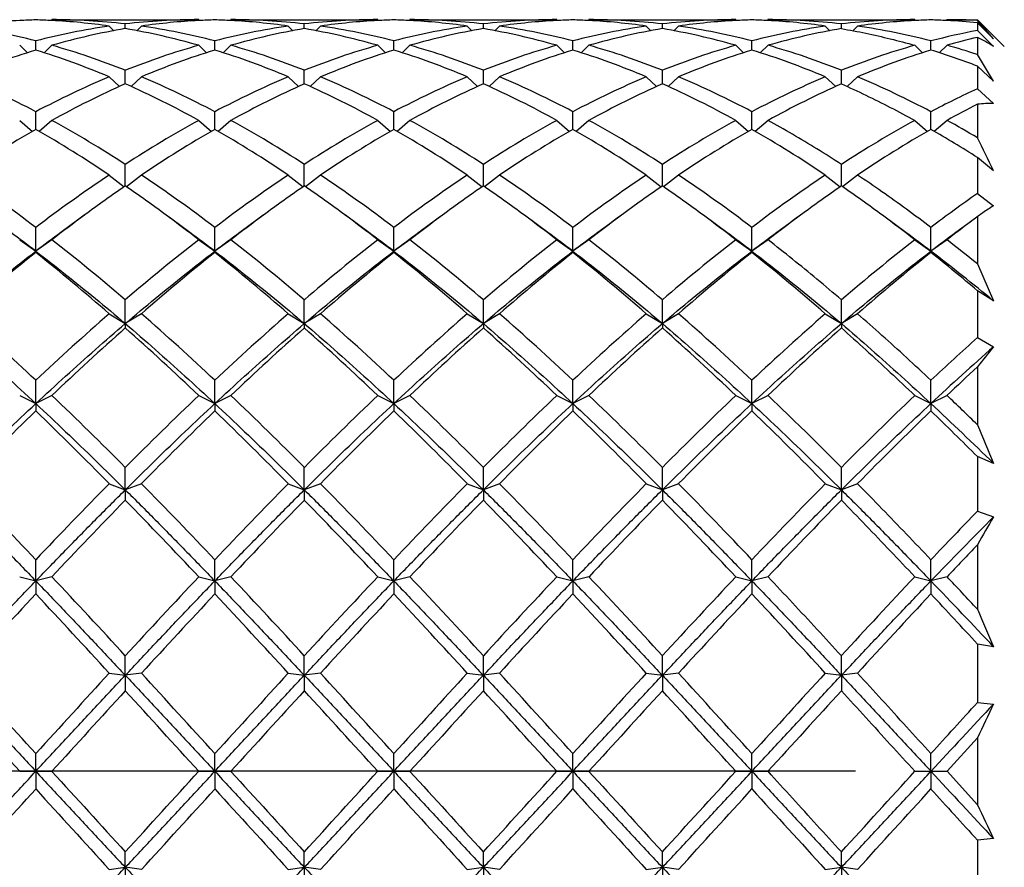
# Model space of a CAD drawing. Header units: millimetres. Extents: x 19 to 271, y 102 to 191.
# Tile 13 of 15: x 205 to 223, y 139 to 155. Entities that reach past the tile are written whole.
import ezdxf

# ---------------------------------------------------------------- set-up
doc = ezdxf.new("R2010")
doc.units = ezdxf.units.MM
doc.header["$LTSCALE"] = 16.335
doc.linetypes.add('CENTER', pattern=[0.6, 0.375, -0.075, 0.075, -0.075])
doc.layers.get('0').update_dxf_attribs({"linetype": 'CONTINUOUS'})
doc.layers.add('CENTER', color=1, linetype='CENTER')

msp = doc.modelspace()

# ---------------------------------------------------------------- linework, layer by layer
at = {"color": 7, "linetype": 'Continuous'}
for p, q in [((205.026, 154.853), (205.042, 154.838)), ((205.626, 154.853), (205.611, 154.838)), ((205.626, 154.853), (208.36, 154.853)), ((206.693, 154.734), (206.78, 154.647)), ((206.993, 154.687), (206.993, 154.773)), ((207.293, 154.734), (207.206, 154.647)), ((208.36, 154.853), (208.375, 154.838)), ((208.96, 154.853), (208.944, 154.838)), ((208.96, 154.853), (211.693, 154.853)), ((210.026, 154.734), (210.113, 154.647)), ((210.326, 154.687), (210.326, 154.773)), ((210.626, 154.734), (210.54, 154.647)), ((211.693, 154.853), (211.708, 154.838)), ((212.293, 154.853), (212.278, 154.838)), ((212.293, 154.853), (215.026, 154.853)), ((213.36, 154.734), (213.446, 154.647)), ((213.66, 154.687), (213.66, 154.773)), ((213.96, 154.734), (213.873, 154.647)), ((215.026, 154.853), (215.042, 154.838)), ((215.626, 154.853), (215.611, 154.838)), ((215.626, 154.853), (218.36, 154.853)), ((216.693, 154.734), (216.78, 154.647)), ((216.993, 154.687), (216.993, 154.773)), ((217.293, 154.734), (217.206, 154.647)), ((218.36, 154.853), (218.375, 154.838)), ((218.96, 154.853), (218.944, 154.838)), ((218.96, 154.853), (221.693, 154.853)), ((220.026, 154.734), (220.113, 154.647)), ((220.326, 154.687), (220.326, 154.773)), ((220.626, 154.734), (220.54, 154.648)), ((221.693, 154.853), (221.708, 154.838)), ((222.293, 154.853), (222.278, 154.838)), ((222.293, 154.853), (222.86, 154.853)), ((223.36, 154.353), (222.86, 154.853)), ((222.86, 154.853), (222.86, 154.839)), ((223.16, 154.496), (222.86, 154.795)), ((222.86, 154.795), (222.86, 154.651)), ((222.86, 154.651), (223.16, 154.355)), ((205.026, 154.376), (205.171, 154.237)), ((205.326, 154.287), (205.326, 154.458)), ((205.626, 154.376), (205.482, 154.237)), ((208.36, 154.376), (208.504, 154.237)), ((208.66, 154.287), (208.66, 154.458)), ((208.96, 154.376), (208.815, 154.237)), ((211.693, 154.376), (211.837, 154.237)), ((211.993, 154.287), (211.993, 154.458)), ((212.293, 154.376), (212.149, 154.237)), ((215.026, 154.376), (215.171, 154.237)), ((215.326, 154.287), (215.326, 154.458)), ((215.626, 154.376), (215.482, 154.237)), ((218.36, 154.376), (218.504, 154.237)), ((218.66, 154.287), (218.66, 154.458)), ((218.96, 154.376), (218.815, 154.237)), ((221.693, 154.376), (221.837, 154.237)), ((221.993, 154.287), (221.993, 154.458)), ((222.293, 154.376), (222.149, 154.237)), ((222.86, 154.524), (222.86, 154.202)), ((206.993, 153.658), (206.993, 153.91)), ((210.326, 153.658), (210.326, 153.91)), ((213.66, 153.658), (213.66, 153.91)), ((216.993, 153.658), (216.993, 153.91)), ((220.326, 153.658), (220.326, 153.91)), ((223.16, 153.707), (222.86, 153.988)), ((222.86, 153.988), (222.86, 153.567)), ((206.693, 153.788), (206.886, 153.609)), ((207.293, 153.788), (207.1, 153.609)), ((210.026, 153.788), (210.22, 153.609)), ((210.626, 153.788), (210.433, 153.609)), ((213.36, 153.788), (213.553, 153.609)), ((213.96, 153.788), (213.766, 153.609)), ((216.693, 153.788), (216.886, 153.609)), ((217.293, 153.788), (217.1, 153.609)), ((220.026, 153.788), (220.22, 153.609)), ((220.626, 153.788), (220.433, 153.609)), ((222.86, 153.567), (223.16, 153.295)), ((222.86, 153.277), (222.86, 152.654)), ((205.326, 152.809), (205.326, 153.139)), ((208.66, 152.809), (208.66, 153.139)), ((211.993, 152.809), (211.993, 153.139)), ((215.326, 152.809), (215.326, 153.139)), ((218.66, 152.809), (218.66, 153.139)), ((221.993, 152.809), (221.993, 153.139)), ((205.026, 152.978), (205.263, 152.772)), ((205.626, 152.978), (205.389, 152.772)), ((208.36, 152.978), (208.597, 152.772)), ((208.96, 152.978), (208.723, 152.772)), ((211.693, 152.978), (211.93, 152.772)), ((212.293, 152.978), (212.056, 152.772)), ((215.026, 152.978), (215.263, 152.772)), ((215.626, 152.978), (215.389, 152.772)), ((218.36, 152.978), (218.597, 152.772)), ((218.96, 152.978), (218.723, 152.772)), ((221.693, 152.978), (221.93, 152.772)), ((222.293, 152.978), (222.056, 152.773)), ((223.16, 152.041), (222.86, 152.286)), ((222.86, 152.286), (222.86, 151.617)), ((206.993, 151.756), (206.993, 152.158)), ((210.326, 151.756), (210.326, 152.158)), ((213.66, 151.756), (213.66, 152.158)), ((216.993, 151.756), (216.993, 152.158)), ((220.326, 151.756), (220.326, 152.158)), ((206.693, 151.96), (206.97, 151.74)), ((207.293, 151.96), (207.016, 151.74)), ((210.026, 151.96), (210.303, 151.74)), ((210.626, 151.96), (210.349, 151.74)), ((213.36, 151.96), (213.637, 151.74)), ((213.96, 151.96), (213.683, 151.74)), ((216.693, 151.96), (216.97, 151.74)), ((217.293, 151.96), (217.016, 151.74)), ((220.026, 151.96), (220.303, 151.74)), ((220.626, 151.96), (220.349, 151.74)), ((222.86, 151.617), (223.16, 151.386)), ((206.23, 151.211), (206.012, 151.05)), ((207.974, 151.05), (207.756, 151.211)), ((209.563, 151.211), (209.345, 151.05)), ((211.308, 151.05), (211.09, 151.211)), ((212.896, 151.211), (212.678, 151.05)), ((214.641, 151.05), (214.423, 151.211)), ((216.23, 151.211), (216.012, 151.05)), ((217.974, 151.05), (217.756, 151.211)), ((219.563, 151.211), (219.345, 151.05)), ((221.308, 151.05), (221.09, 151.211)), ((222.875, 151.195), (222.678, 151.05)), ((222.86, 151.183), (222.86, 150.303)), ((205.326, 150.541), (205.326, 150.983)), ((206.012, 151.05), (205.792, 150.889)), ((208.194, 150.889), (207.974, 151.05)), ((208.66, 150.541), (208.66, 150.983)), ((209.345, 151.05), (209.126, 150.889)), ((211.527, 150.889), (211.308, 151.05)), ((211.993, 150.541), (211.993, 150.983)), ((212.678, 151.05), (212.459, 150.889)), ((214.86, 150.889), (214.641, 151.05)), ((215.326, 150.541), (215.326, 150.983)), ((216.012, 151.05), (215.792, 150.889)), ((218.194, 150.889), (217.974, 151.05)), ((218.66, 150.541), (218.66, 150.983)), ((219.345, 151.05), (219.126, 150.889)), ((221.527, 150.889), (221.308, 151.05)), ((221.993, 150.541), (221.993, 150.983)), ((222.678, 151.05), (222.459, 150.889)), ((205.026, 150.753), (205.326, 150.541)), ((205.626, 150.753), (205.326, 150.541)), ((208.36, 150.753), (208.66, 150.541)), ((208.96, 150.753), (208.66, 150.541)), ((211.693, 150.753), (211.993, 150.541)), ((212.293, 150.753), (211.993, 150.541)), ((215.026, 150.753), (215.326, 150.541)), ((215.626, 150.753), (215.326, 150.541)), ((218.36, 150.753), (218.66, 150.541)), ((218.96, 150.753), (218.66, 150.541)), ((221.693, 150.753), (221.993, 150.541)), ((222.293, 150.753), (221.993, 150.541)), ((205.326, 150.541), (205.326, 150.517)), ((208.66, 150.541), (208.66, 150.517)), ((211.993, 150.541), (211.993, 150.517)), ((215.326, 150.541), (215.326, 150.517)), ((218.66, 150.541), (218.66, 150.517)), ((221.993, 150.541), (221.993, 150.517)), ((222.86, 150.303), (223.16, 149.614)), ((223.16, 149.614), (222.86, 149.805)), ((222.86, 149.805), (222.86, 148.933)), ((206.993, 149.193), (206.993, 149.635)), ((210.326, 149.193), (210.326, 149.635)), ((213.66, 149.193), (213.66, 149.635)), ((216.993, 149.193), (216.993, 149.635)), ((220.326, 149.193), (220.326, 149.635)), ((206.693, 149.376), (206.993, 149.193)), ((207.293, 149.376), (206.993, 149.193)), ((210.026, 149.376), (210.326, 149.193)), ((210.626, 149.376), (210.326, 149.193)), ((213.36, 149.376), (213.66, 149.193)), ((213.96, 149.376), (213.66, 149.193)), ((216.693, 149.376), (216.993, 149.193)), ((217.293, 149.376), (216.993, 149.193)), ((220.026, 149.376), (220.326, 149.193)), ((220.626, 149.376), (220.326, 149.193)), ((206.993, 149.193), (206.993, 149.112)), ((210.326, 149.193), (210.326, 149.112)), ((213.66, 149.193), (213.66, 149.112)), ((216.993, 149.193), (216.993, 149.112)), ((220.326, 149.193), (220.326, 149.112)), ((222.86, 148.933), (223.16, 148.76)), ((222.86, 148.386), (222.86, 147.307)), ((205.326, 147.703), (205.326, 148.137)), ((208.66, 147.703), (208.66, 148.137)), ((211.993, 147.703), (211.993, 148.137)), ((215.326, 147.703), (215.326, 148.137)), ((218.66, 147.703), (218.66, 148.137)), ((221.993, 147.703), (221.993, 148.137)), ((205.026, 147.853), (205.326, 147.703)), ((205.626, 147.853), (205.326, 147.703)), ((208.36, 147.853), (208.66, 147.703)), ((208.96, 147.853), (208.66, 147.703)), ((211.693, 147.853), (211.993, 147.703)), ((212.293, 147.853), (211.993, 147.703)), ((215.026, 147.853), (215.326, 147.703)), ((215.626, 147.853), (215.326, 147.703)), ((218.36, 147.853), (218.66, 147.703)), ((218.96, 147.853), (218.66, 147.703)), ((221.693, 147.853), (221.993, 147.703)), ((222.293, 147.853), (221.993, 147.703)), ((205.326, 147.703), (205.326, 147.566)), ((208.66, 147.703), (208.66, 147.566)), ((211.993, 147.703), (211.993, 147.566)), ((215.326, 147.703), (215.326, 147.566)), ((218.66, 147.703), (218.66, 147.566)), ((221.993, 147.703), (221.993, 147.566)), ((223.16, 146.589), (222.86, 146.715)), ((222.86, 146.715), (222.86, 145.699)), ((206.993, 146.096), (206.993, 146.514)), ((210.326, 146.096), (210.326, 146.514)), ((213.66, 146.096), (213.66, 146.514)), ((216.993, 146.096), (216.993, 146.514)), ((220.326, 146.096), (220.326, 146.514)), ((206.693, 146.211), (206.993, 146.096)), ((207.293, 146.211), (206.993, 146.096)), ((210.026, 146.211), (210.326, 146.096)), ((210.626, 146.211), (210.326, 146.096)), ((213.36, 146.211), (213.66, 146.096)), ((213.96, 146.211), (213.66, 146.096)), ((216.693, 146.211), (216.993, 146.096)), ((217.293, 146.211), (216.993, 146.096)), ((220.026, 146.211), (220.326, 146.096)), ((220.626, 146.211), (220.326, 146.096)), ((206.993, 146.096), (206.993, 145.905)), ((210.326, 146.096), (210.326, 145.905)), ((213.66, 146.096), (213.66, 145.905)), ((216.993, 146.096), (216.993, 145.905)), ((220.326, 146.096), (220.326, 145.905)), ((222.86, 145.699), (223.16, 145.595)), ((222.86, 145.075), (222.86, 143.872)), ((205.326, 144.399), (205.326, 144.794)), ((208.66, 144.399), (208.66, 144.794)), ((211.993, 144.399), (211.993, 144.794)), ((215.326, 144.399), (215.326, 144.794)), ((218.66, 144.399), (218.66, 144.794)), ((221.993, 144.399), (221.993, 144.794)), ((205.026, 144.477), (205.326, 144.399)), ((205.626, 144.477), (205.326, 144.399)), ((208.36, 144.477), (208.66, 144.399)), ((208.96, 144.477), (208.66, 144.399)), ((211.693, 144.477), (211.993, 144.399)), ((212.293, 144.477), (211.993, 144.399)), ((215.026, 144.477), (215.326, 144.399)), ((215.626, 144.477), (215.326, 144.399)), ((218.36, 144.477), (218.66, 144.399)), ((218.96, 144.477), (218.66, 144.399)), ((221.693, 144.477), (221.993, 144.399)), ((222.293, 144.477), (221.993, 144.399)), ((205.326, 144.399), (205.326, 144.157)), ((208.66, 144.399), (208.66, 144.157)), ((211.993, 144.399), (211.993, 144.157)), ((215.326, 144.399), (215.326, 144.157)), ((218.66, 144.399), (218.66, 144.157)), ((221.993, 144.399), (221.993, 144.157)), ((223.16, 143.173), (222.86, 143.224)), ((222.86, 143.224), (222.86, 142.134)), ((206.993, 142.641), (206.993, 143.007)), ((210.326, 142.641), (210.326, 143.007)), ((213.66, 142.641), (213.66, 143.007)), ((216.993, 142.641), (216.993, 143.007)), ((220.326, 142.641), (220.326, 143.007)), ((206.693, 142.681), (206.993, 142.641)), ((207.293, 142.681), (206.993, 142.641)), ((206.993, 142.641), (206.993, 142.353)), ((210.026, 142.681), (210.326, 142.641)), ((210.626, 142.681), (210.326, 142.641)), ((210.326, 142.641), (210.326, 142.353)), ((213.36, 142.681), (213.66, 142.641)), ((213.96, 142.681), (213.66, 142.641)), ((213.66, 142.641), (213.66, 142.353)), ((216.693, 142.681), (216.993, 142.641)), ((217.293, 142.681), (216.993, 142.641)), ((216.993, 142.641), (216.993, 142.353)), ((220.026, 142.681), (220.326, 142.641)), ((220.626, 142.681), (220.326, 142.641)), ((220.326, 142.641), (220.326, 142.353)), ((222.86, 142.134), (223.16, 142.107)), ((222.86, 141.476), (222.293, 140.853)), ((222.86, 141.476), (222.86, 140.23)), ((205.326, 140.853), (205.326, 141.183)), ((208.66, 140.853), (208.66, 141.183)), ((211.993, 140.853), (211.993, 141.183)), ((215.326, 140.853), (215.326, 141.183)), ((218.66, 140.853), (218.66, 141.183)), ((221.993, 140.853), (221.993, 141.183)), ((205.026, 140.853), (205.626, 140.853)), ((205.326, 140.853), (205.326, 140.523)), ((208.36, 140.853), (208.96, 140.853)), ((208.66, 140.853), (208.66, 140.523)), ((211.693, 140.853), (212.293, 140.853)), ((211.993, 140.853), (211.993, 140.523)), ((215.026, 140.853), (215.626, 140.853)), ((215.326, 140.853), (215.326, 140.523)), ((218.36, 140.853), (218.96, 140.853)), ((218.66, 140.853), (218.66, 140.523)), ((221.693, 140.853), (222.293, 140.853)), ((221.993, 140.853), (221.993, 140.523)), ((222.86, 140.23), (222.293, 140.853)), ((223.16, 139.6), (222.86, 139.572)), ((222.86, 139.572), (222.86, 138.482)), ((206.993, 139.065), (206.993, 139.353)), ((210.326, 139.065), (210.326, 139.353)), ((213.66, 139.065), (213.66, 139.353)), ((216.993, 139.065), (216.993, 139.353)), ((220.326, 139.065), (220.326, 139.353)), ((206.693, 139.026), (206.993, 139.065)), ((207.293, 139.026), (206.993, 139.065)), ((206.993, 139.065), (206.993, 138.699)), ((210.026, 139.026), (210.326, 139.065)), ((210.626, 139.026), (210.326, 139.065)), ((210.326, 139.065), (210.326, 138.699)), ((213.36, 139.026), (213.66, 139.065)), ((213.96, 139.026), (213.66, 139.065)), ((213.66, 139.065), (213.66, 138.699)), ((216.693, 139.026), (216.993, 139.065)), ((217.293, 139.026), (216.993, 139.065)), ((216.993, 139.065), (216.993, 138.699)), ((220.026, 139.026), (220.326, 139.065)), ((220.626, 139.026), (220.326, 139.065)), ((220.326, 139.065), (220.326, 138.699))]:
    msp.add_line(p, q, dxfattribs=at)
for centre, radius, start, end in [((205.637, 143.073), 11.781, 92.9707, 98.188), ((202.172, 142.344), 12.518, 75.4043, 81.7889), ((205.627, 143.24), 11.613, 91.4847, 92.9629), ((205.025, 143.24), 11.613, 87.0371, 88.5153), ((208.481, 142.344), 12.518, 98.2111, 104.5957), ((205.624, 143.184), 11.67, 83.2632, 89.9888), ((205.015, 143.073), 11.781, 81.812, 87.0293), ((208.362, 143.184), 11.67, 90.0112, 96.7368), ((208.971, 143.073), 11.781, 92.9707, 98.188), ((205.505, 142.344), 12.518, 75.4043, 81.7889), ((208.961, 143.24), 11.613, 91.4847, 92.9629), ((208.359, 143.24), 11.613, 87.0371, 88.5153), ((211.814, 142.344), 12.518, 98.2111, 104.5957), ((208.349, 143.073), 11.781, 81.812, 87.0293), ((208.957, 143.184), 11.67, 83.2632, 89.9888), ((211.695, 143.184), 11.67, 90.0112, 96.7368), ((212.304, 143.073), 11.781, 92.9707, 98.188), ((208.839, 142.344), 12.518, 75.4043, 81.7889), ((212.294, 143.24), 11.613, 91.4847, 92.9629), ((211.692, 143.24), 11.613, 87.0371, 88.5153), ((215.147, 142.344), 12.518, 98.2111, 104.5957), ((211.682, 143.073), 11.781, 81.812, 87.0293), ((212.291, 143.184), 11.67, 83.2632, 89.9888), ((215.029, 143.184), 11.67, 90.0112, 96.7368), ((215.637, 143.073), 11.781, 92.9707, 98.188), ((212.172, 142.344), 12.518, 75.4043, 81.7889), ((215.627, 143.24), 11.613, 91.4847, 92.9629), ((215.025, 143.24), 11.613, 87.0371, 88.5153), ((218.481, 142.344), 12.518, 98.2111, 104.5957), ((215.624, 143.184), 11.67, 83.2632, 89.9888), ((215.015, 143.073), 11.781, 81.812, 87.0293), ((218.362, 143.184), 11.67, 90.0112, 96.7368), ((218.971, 143.073), 11.781, 92.9707, 98.188), ((215.505, 142.344), 12.518, 75.4043, 81.7889), ((218.961, 143.24), 11.613, 91.4847, 92.9629), ((218.359, 143.24), 11.613, 87.0371, 88.5153), ((221.814, 142.344), 12.518, 98.2111, 104.5957), ((218.349, 143.073), 11.781, 81.812, 87.0293), ((218.957, 143.184), 11.67, 83.2632, 89.9888), ((221.695, 143.184), 11.67, 90.0112, 96.7368), ((222.304, 143.073), 11.781, 92.9707, 98.188), ((218.839, 142.344), 12.518, 75.4043, 81.7889), ((222.294, 143.24), 11.613, 91.4847, 92.9629), ((221.692, 143.238), 11.615, 87.0386, 88.5155), ((221.688, 143.157), 11.696, 84.2494, 87.0378), ((222.293, 143.258), 11.595, 87.198, 89.9992), ((214.626, 147.348), 11.131, 39.9478, 42.2958), ((209.134, 142.093), 12.774, 99.65, 105.939), ((204.852, 142.093), 12.774, 74.061, 80.35), ((212.468, 142.093), 12.774, 99.65, 105.939), ((208.185, 142.093), 12.774, 74.061, 80.35), ((215.801, 142.093), 12.774, 99.65, 105.939), ((211.518, 142.093), 12.774, 74.061, 80.35), ((219.134, 142.093), 12.774, 99.65, 105.939), ((214.852, 142.093), 12.774, 74.061, 80.35), ((222.468, 142.093), 12.774, 99.65, 105.939), ((225.193, 142.144), 12.723, 100.5678, 104.5674), ((201.675, 140.553), 14.377, 68.2929, 74.0497), ((212.311, 140.553), 14.377, 105.9503, 111.7071), ((205.009, 140.553), 14.377, 68.2929, 74.0497), ((215.644, 140.553), 14.377, 105.9503, 111.7071), ((208.342, 140.553), 14.377, 68.2929, 74.0497), ((218.977, 140.553), 14.377, 105.9503, 111.7071), ((211.675, 140.553), 14.377, 68.2929, 74.0497), ((222.311, 140.553), 14.377, 105.9503, 111.7071), ((215.009, 140.553), 14.377, 68.2929, 74.0497), ((225.644, 140.553), 14.377, 105.9503, 111.7071), ((225.897, 141.72), 13.159, 103.3454, 105.8955), ((218.507, 141.082), 13.823, 71.6457, 74.1037), ((209.728, 140.125), 14.831, 107.2659, 112.8896), ((200.924, 140.125), 14.831, 67.1104, 72.7342), ((213.062, 140.125), 14.831, 107.2659, 112.8896), ((204.258, 140.125), 14.831, 67.1104, 72.7342), ((216.395, 140.124), 14.831, 107.2659, 112.8896), ((207.591, 140.125), 14.831, 67.1104, 72.7342), ((219.728, 140.125), 14.831, 107.2659, 112.8896), ((210.924, 140.125), 14.831, 67.1104, 72.7342), ((223.062, 140.125), 14.831, 107.2659, 112.8896), ((214.258, 140.125), 14.831, 67.1104, 72.7342), ((226.395, 140.125), 14.831, 107.2658, 112.8896), ((217.716, 140.49), 14.445, 69.1374, 72.7747), ((194.948, 136.953), 32.811, 30.7051, 31.7161), ((197.184, 137.742), 17.418, 62.1296, 67.1071), ((213.469, 137.742), 17.418, 112.8929, 117.8704), ((214.371, 137.119), 18.11, 114.0425, 118.8735), ((199.615, 137.119), 18.11, 61.1265, 65.9575), ((200.517, 137.742), 17.418, 62.1296, 67.1071), ((216.802, 137.742), 17.418, 112.8929, 117.8704), ((217.705, 137.119), 18.11, 114.0424, 118.8736), ((202.948, 137.119), 18.11, 61.1265, 65.9575), ((203.851, 137.742), 17.418, 62.1296, 67.1071), ((220.135, 137.742), 17.418, 112.8929, 117.8704), ((221.038, 137.119), 18.11, 114.0424, 118.8736), ((206.281, 137.119), 18.11, 61.1265, 65.9575), ((207.184, 137.742), 17.418, 62.1296, 67.1071), ((223.469, 137.742), 17.418, 112.8929, 117.8704), ((224.371, 137.119), 18.11, 114.0425, 118.8735), ((209.615, 137.119), 18.11, 61.1265, 65.9575), ((210.517, 137.742), 17.418, 62.1296, 67.1071), ((226.802, 137.742), 17.418, 112.8929, 117.8704), ((227.705, 137.119), 18.11, 114.0425, 118.8735), ((213.851, 137.742), 17.418, 62.1296, 67.1071), ((230.39, 137.231), 17.988, 114.7477, 117.827), ((231.502, 136.237), 19.106, 116.8914, 118.8135), ((223.143, 151.034), 2.261, 89.5794, 97.2013), ((195.042, 133.782), 21.92, 56.9623, 61.1287), ((218.944, 133.782), 21.921, 118.8713, 123.0377), ((198.376, 133.782), 21.92, 56.9623, 61.1287), ((222.277, 133.782), 21.921, 118.8713, 123.0377), ((201.709, 133.782), 21.92, 56.9623, 61.1287), ((225.61, 133.782), 21.92, 118.8713, 123.0377), ((205.042, 133.782), 21.92, 56.9623, 61.1287), ((228.944, 133.782), 21.921, 118.8713, 123.0377), ((232.277, 133.782), 21.92, 118.8713, 123.0377), ((212.324, 134.854), 20.684, 59.3792, 61.1867), ((216.73, 132.931), 22.917, 119.8414, 123.8649), ((193.923, 132.931), 22.917, 56.1351, 60.1586), ((220.063, 132.931), 22.917, 119.8414, 123.8649), ((197.256, 132.931), 22.917, 56.1351, 60.1586), ((223.397, 132.931), 22.917, 119.8414, 123.8649), ((200.59, 132.931), 22.917, 56.1351, 60.1586), ((226.73, 132.931), 22.917, 119.8414, 123.8649), ((203.923, 132.931), 22.917, 56.1351, 60.1586), ((230.063, 132.931), 22.917, 119.8414, 123.8649), ((207.256, 132.931), 22.917, 56.1351, 60.1586), ((233.396, 132.931), 22.917, 119.8414, 123.8649), ((211.019, 133.648), 22.081, 57.5728, 60.1997), ((123.919, 103.848), 110.324, 25.90225, 26.25665), ((188.177, 128.438), 28.326, 52.7414, 56.14), ((222.475, 128.438), 28.326, 123.86, 127.2586), ((191.511, 128.438), 28.326, 52.7414, 56.14), ((225.809, 128.438), 28.326, 123.86, 127.2586), ((194.844, 128.438), 28.326, 52.7414, 56.14), ((229.142, 128.438), 28.326, 123.86, 127.2586), ((198.177, 128.438), 28.326, 52.7414, 56.14), ((232.475, 128.438), 28.326, 123.86, 127.2586), ((201.511, 128.438), 28.326, 52.7414, 56.14), ((235.809, 128.438), 28.326, 123.86, 127.2586), ((223.351, 128.071), 28.785, 124.6302, 126.4982), ((190.635, 128.071), 28.785, 53.5018, 55.3698), ((226.684, 128.072), 28.784, 124.6301, 126.4982), ((193.969, 128.071), 28.785, 53.5018, 55.3698), ((230.017, 128.072), 28.784, 124.6301, 126.4982), ((197.302, 128.071), 28.785, 53.5018, 55.3698), ((233.351, 128.071), 28.785, 124.6302, 126.4982), ((200.635, 128.071), 28.785, 53.5018, 55.3698), ((236.684, 128.071), 28.784, 124.6301, 126.4982), ((204.173, 128.356), 28.434, 53.4903, 55.3814), ((239.834, 127.497), 29.494, 125.1357, 127.2216), ((225.057, 125.772), 31.648, 126.5056, 127.8767), ((188.929, 125.772), 31.648, 52.1233, 53.4944), ((228.39, 125.772), 31.648, 126.5056, 127.8767), ((192.262, 125.772), 31.648, 52.1233, 53.4944), ((231.724, 125.772), 31.648, 126.5056, 127.8767), ((195.596, 125.772), 31.648, 52.1233, 53.4944), ((235.057, 125.772), 31.648, 126.5056, 127.8767), ((198.929, 125.772), 31.648, 52.1233, 53.4944), ((238.39, 125.772), 31.648, 126.5056, 127.8767), ((202.419, 125.979), 31.389, 52.1177, 53.5001), ((241.786, 125.691), 31.75, 126.5908, 127.8752), ((185.977, 125.115), 31.951, 52.7279, 53.7706), ((224.676, 125.115), 31.951, 126.2294, 127.2721), ((189.31, 125.115), 31.951, 52.7279, 53.7706), ((228.009, 125.115), 31.951, 126.2294, 127.2721), ((192.643, 125.115), 31.951, 52.7279, 53.7706), ((231.343, 125.115), 31.951, 126.2294, 127.2721), ((195.977, 125.115), 31.951, 52.7279, 53.7706), ((234.676, 125.115), 31.951, 126.2294, 127.2721), ((199.31, 125.115), 31.951, 52.7279, 53.7706), ((238.009, 125.115), 31.951, 126.2294, 127.2721), ((202.643, 125.115), 31.951, 52.7279, 53.7706), ((241.342, 125.116), 31.95, 126.2294, 127.2721), ((182.663, 121.275), 37.366, 49.3735, 52.0807), ((231.323, 121.275), 37.367, 127.9193, 130.6265), ((185.996, 121.275), 37.366, 49.3735, 52.0807), ((234.657, 121.275), 37.367, 127.9193, 130.6265), ((189.33, 121.275), 37.366, 49.3735, 52.0807), ((237.99, 121.275), 37.366, 127.9192, 130.6265), ((192.663, 121.275), 37.366, 49.3735, 52.0807), ((241.323, 121.275), 37.367, 127.9193, 130.6265), ((244.657, 121.275), 37.366, 127.9193, 130.6265), ((200.862, 123.199), 34.907, 50.9372, 52.1252), ((229.861, 119.737), 39.362, 128.5584, 131.1501), ((180.792, 119.737), 39.361, 48.8499, 51.4416), ((233.194, 119.737), 39.362, 128.5584, 131.15), ((184.125, 119.737), 39.361, 48.8499, 51.4416), ((236.528, 119.737), 39.362, 128.5584, 131.15), ((187.459, 119.737), 39.361, 48.8499, 51.4416), ((239.861, 119.737), 39.361, 128.5584, 131.1501), ((190.792, 119.737), 39.361, 48.8499, 51.4416), ((243.194, 119.737), 39.362, 128.5584, 131.15), ((194.125, 119.737), 39.361, 48.8499, 51.4416), ((246.527, 119.737), 39.361, 128.5584, 131.1501), ((199.816, 121.434), 36.592, 50.3622, 52.6956), ((198.512, 121.027), 37.696, 49.7683, 51.4725), ((170.811, 111.437), 50.381, 46.757, 48.855), ((239.842, 111.437), 50.381, 131.145, 133.243), ((174.144, 111.437), 50.381, 46.757, 48.855), ((243.175, 111.437), 50.381, 131.145, 133.243), ((177.477, 111.437), 50.381, 46.757, 48.855), ((246.508, 111.437), 50.38, 131.145, 133.243), ((180.811, 111.437), 50.381, 46.757, 48.855), ((249.842, 111.437), 50.381, 131.145, 133.243), ((184.144, 111.437), 50.381, 46.757, 48.855), ((253.175, 111.437), 50.38, 131.145, 133.243), ((242.427, 109.265), 53.323, 131.645, 133.6414), ((171.559, 109.265), 53.323, 46.3586, 48.355), ((245.76, 109.265), 53.322, 131.645, 133.6414), ((174.892, 109.265), 53.323, 46.3586, 48.355), ((249.093, 109.265), 53.322, 131.645, 133.6414), ((178.226, 109.265), 53.323, 46.3586, 48.355), ((252.427, 109.264), 53.324, 131.645, 133.6414), ((181.559, 109.265), 53.323, 46.3586, 48.355), ((255.76, 109.265), 53.323, 131.645, 133.6414), ((258.169, 109.636), 52.83, 131.9398, 133.2163), ((258.779, 108.268), 53.929, 131.3373, 133.0099), ((230.158, 142.846), 9.163, 139.797, 142.7974), ((262.045, 106.118), 57.638, 132.83285, 133.60584), ((157.184, 97.05), 70.197, 44.80089, 46.36271), ((256.802, 97.05), 70.197, 133.6373, 135.1991), ((160.518, 97.05), 70.197, 44.80089, 46.36271), ((260.136, 97.049), 70.198, 133.63731, 135.1991), ((163.851, 97.05), 70.197, 44.80089, 46.36271), ((263.468, 97.05), 70.197, 133.63729, 135.19911), ((167.184, 97.05), 70.197, 44.80089, 46.36271), ((266.803, 97.049), 70.198, 133.63731, 135.1991), ((270.135, 97.05), 70.197, 133.63729, 135.19911), ((177.75, 101.088), 64.584, 45.69612, 46.39445), ((175.564, 97.927), 68.068, 45.63456, 46.99262), ((257.377, 93.694), 74.909, 134.01507, 135.48704), ((153.276, 93.695), 74.909, 44.51295, 45.98493), ((260.711, 93.694), 74.91, 134.01508, 135.48703), ((156.61, 93.695), 74.909, 44.51295, 45.98493), ((264.045, 93.693), 74.911, 134.01509, 135.48703), ((159.943, 93.695), 74.909, 44.51295, 45.98493), ((267.377, 93.694), 74.909, 134.01507, 135.48704), ((163.276, 93.695), 74.909, 44.51295, 45.98493), ((270.711, 93.694), 74.91, 134.01508, 135.48703), ((166.61, 93.695), 74.909, 44.51295, 45.98493), ((274.043, 93.695), 74.909, 134.01507, 135.48705), ((172.699, 96.507), 70.971, 45.02638, 46.00708), ((343.7, 197.375), 130.802, 202.50571, 202.84657), ((129.772, 73.266), 104.042, 43.43204, 44.51601), ((280.88, 73.266), 104.042, 135.48399, 136.56796), ((133.106, 73.266), 104.042, 43.43204, 44.51601), ((284.213, 73.267), 104.04, 135.48398, 136.56797), ((136.439, 73.266), 104.042, 43.43204, 44.51601), ((287.545, 73.268), 104.039, 135.48398, 136.56798), ((139.772, 73.266), 104.042, 43.43204, 44.51601), ((290.88, 73.267), 104.041, 135.48399, 136.56796), ((143.106, 73.266), 104.042, 43.43204, 44.51601), ((294.212, 73.268), 104.039, 135.48398, 136.56797), ((287.885, 67.113), 112.924, 135.7535, 136.75637), ((126.101, 67.113), 112.923, 43.24363, 44.2465), ((291.216, 67.115), 112.92, 135.75349, 136.75639), ((129.434, 67.113), 112.923, 43.24363, 44.2465), ((294.549, 67.115), 112.92, 135.75349, 136.75639), ((132.768, 67.113), 112.923, 43.24363, 44.2465), ((297.886, 67.112), 112.924, 135.75351, 136.75637), ((136.101, 67.113), 112.923, 43.24363, 44.2465), ((301.217, 67.114), 112.922, 135.75349, 136.75638), ((302.858, 68.186), 111.391, 135.90404, 136.54841), ((304.753, 64.835), 114.803, 135.29397, 136.12783), ((240.215, 135.414), 19.863, 149.1663, 150.8987), ((314.763, 57.429), 126.996, 136.35832, 136.73003), ((76.342, 22.877), 177.485, 42.59777, 43.24562), ((337.647, 22.874), 177.489, 136.75439, 137.40223), ((79.675, 22.877), 177.485, 42.59777, 43.24562), ((340.982, 22.872), 177.492, 136.75439, 137.40222), ((83.009, 22.877), 177.485, 42.59777, 43.24562), ((344.311, 22.877), 177.485, 136.75438, 137.40224), ((86.342, 22.877), 177.485, 42.59777, 43.24562), ((347.649, 22.873), 177.491, 136.75439, 137.40222), ((350.978, 22.876), 177.487, 136.75438, 137.40223), ((110.979, 39.69), 152.876, 42.95938, 43.27012), ((100.513, 27.605), 168.518, 43.29804, 43.87338), ((352.409, 6.644), 201.353, 136.92595, 137.49845), ((58.246, 6.647), 201.35, 42.50154, 43.07405), ((355.746, 6.641), 201.357, 136.92596, 137.49845), ((61.58, 6.647), 201.35, 42.50154, 43.07405), ((359.082, 6.639), 201.361, 136.92596, 137.49844), ((64.913, 6.647), 201.35, 42.50154, 43.07405), ((362.409, 6.645), 201.353, 136.92595, 137.49845), ((68.246, 6.647), 201.35, 42.50154, 43.07405), ((365.746, 6.641), 201.358, 136.92596, 137.49845), ((71.58, 6.647), 201.35, 42.50154, 43.07405), ((369.073, 6.647), 201.35, 136.92595, 137.49846), ((89.708, 20.404), 181.147, 42.68864, 43.09141), ((284.03, 169.743), 66.417, 202.92576, 203.58128), ((-157.355, -188.432), 490.085, 42.2655, 42.50252), ((568.009, -188.434), 490.088, 137.49748, 137.7345), ((-154.021, -188.432), 490.085, 42.2655, 42.50252), ((571.321, -188.414), 490.058, 137.49747, 137.73451), ((-150.688, -188.432), 490.085, 42.2655, 42.50252), ((574.637, -188.398), 490.035, 137.49746, 137.73451), ((-147.355, -188.432), 490.085, 42.2655, 42.50252), ((578.002, -188.427), 490.078, 137.49747, 137.7345), ((-144.021, -188.432), 490.085, 42.2655, 42.50252), ((581.308, -188.402), 490.041, 137.49747, 137.73451), ((-317.998, -334.357), 706.668, 42.257696, 42.422214), ((728.657, -334.362), 706.676, 137.577787, 137.742303), ((-314.665, -334.357), 706.668, 42.257696, 42.422214), ((731.91, -334.289), 706.568, 137.577774, 137.742316), ((-311.331, -334.357), 706.668, 42.257696, 42.422214), ((735.241, -334.287), 706.564, 137.577774, 137.742316), ((-307.998, -334.357), 706.668, 42.257696, 42.422214), ((738.675, -334.379), 706.701, 137.577789, 137.7423), ((-304.665, -334.357), 706.668, 42.257696, 42.422214), ((741.947, -334.323), 706.618, 137.57778, 137.74231), ((820.817, -415.287), 817.24, 136.996454, 137.116513), ((257.155, 125.55), 37.813, 154.0327, 155.091), ((728.651, 616.063), 706.668, 222.257696, 222.422214), ((-314.62, 616.023), 706.607, 317.577779, 317.742311), ((731.984, 616.063), 706.668, 222.257696, 222.422214), ((-311.257, 615.996), 706.567, 317.577774, 317.742316), ((735.317, 616.063), 706.668, 222.257696, 222.422214), ((-307.995, 616.061), 706.664, 317.577785, 317.742304), ((738.651, 616.063), 706.668, 222.257696, 222.422214), ((-304.598, 616.003), 706.577, 317.577775, 317.742314), ((-301.317, 616.05), 706.648, 317.577783, 317.742306), ((820.817, 696.993), 817.24, 222.883487, 223.003546), ((-157.34, 470.125), 490.065, 317.49747, 317.73451), ((568.007, 470.139), 490.085, 222.2655, 222.50252), ((-153.989, 470.109), 490.042, 317.49747, 317.73451), ((571.341, 470.139), 490.085, 222.2655, 222.50252), ((-150.639, 470.094), 490.02, 317.49746, 317.73452), ((574.674, 470.139), 490.085, 222.2655, 222.50252), ((-147.341, 470.127), 490.067, 317.49747, 317.7345), ((578.007, 470.139), 490.085, 222.2655, 222.50252), ((-143.985, 470.106), 490.036, 317.49746, 317.73451), ((581.341, 470.139), 490.085, 222.2655, 222.50252), ((-140.688, 470.139), 490.085, 317.49748, 317.7345), ((256.551, 155.869), 37.144, 204.8995, 205.9769)]:
    msp.add_arc(centre, radius, start, end, dxfattribs=at)
for points, start_tangent, end_tangent in [([(220.326, 154.687), (220.782, 154.601), (221.237, 154.497), (221.693, 154.376)], (0.985992, -0.166795), (0.96181, -0.273718)), ([(223.16, 154.355), (223.06, 154.416), (222.96, 154.472), (222.86, 154.524)], (-0.849477, 0.527625), (-0.893574, 0.448916)), ([(220.326, 153.658), (220.782, 153.447), (221.237, 153.22), (221.693, 152.978)], (0.913759, -0.406256), (0.876298, -0.48177)), ([(220.326, 152.158), (219.871, 152.446), (219.415, 152.719), (218.96, 152.978)], (-0.838968, 0.54418), (-0.876298, 0.48177)), ([(221.993, 150.983), (221.537, 151.322), (221.082, 151.648), (220.626, 151.96)], (-0.796557, 0.604564), (-0.831013, 0.556253)), ([(223.16, 151.386), (223.06, 151.323), (222.96, 151.256), (222.875, 151.195)], (-0.854756, -0.51903), (-0.804054, -0.594556)), ([(220.326, 149.635), (219.871, 150.02), (219.415, 150.392), (218.96, 150.753)], (-0.759563, 0.650433), (-0.789457, 0.613806)), ([(203.66, 149.193), (204.215, 149.659), (204.771, 150.109), (205.326, 150.541)], (0.76057, 0.649256), (0.795839, 0.605509)), ([(205.326, 150.541), (205.882, 150.109), (206.437, 149.659), (206.993, 149.193)], (0.795839, -0.605509), (0.76057, -0.649256)), ([(206.993, 149.193), (207.549, 149.659), (208.104, 150.109), (208.66, 150.541)], (0.76057, 0.649256), (0.795839, 0.605509)), ([(208.66, 150.541), (209.215, 150.109), (209.771, 149.659), (210.326, 149.193)], (0.795839, -0.605509), (0.76057, -0.649256)), ([(210.326, 149.193), (210.882, 149.659), (211.437, 150.109), (211.993, 150.541)], (0.76057, 0.649256), (0.795839, 0.605509)), ([(211.993, 150.541), (212.549, 150.109), (213.104, 149.659), (213.66, 149.193)], (0.795839, -0.605509), (0.76057, -0.649256)), ([(213.66, 149.193), (214.215, 149.659), (214.771, 150.109), (215.326, 150.541)], (0.76057, 0.649256), (0.795839, 0.605509)), ([(215.326, 150.541), (215.882, 150.109), (216.437, 149.659), (216.993, 149.193)], (0.795839, -0.605509), (0.76057, -0.649256)), ([(216.993, 149.193), (217.549, 149.659), (218.104, 150.109), (218.66, 150.541)], (0.76057, 0.649256), (0.795839, 0.605509)), ([(218.66, 150.541), (219.215, 150.109), (219.771, 149.659), (220.326, 149.193)], (0.795839, -0.605509), (0.76057, -0.649256)), ([(220.326, 149.193), (220.882, 149.659), (221.437, 150.109), (221.993, 150.541)], (0.76057, 0.649256), (0.795839, 0.605509)), ([(221.993, 148.137), (221.537, 148.56), (221.082, 148.973), (220.626, 149.376)], (-0.728981, 0.684534), (-0.75357, 0.657368)), ([(203.66, 149.193), (204.215, 148.711), (204.771, 148.214), (205.326, 147.703)], (0.76057, -0.649256), (0.7316, -0.681734)), ([(205.326, 147.703), (205.882, 148.214), (206.437, 148.711), (206.993, 149.193)], (0.7316, 0.681734), (0.76057, 0.649256)), ([(206.993, 149.193), (207.549, 148.711), (208.104, 148.214), (208.66, 147.703)], (0.76057, -0.649256), (0.7316, -0.681734)), ([(208.66, 147.703), (209.215, 148.214), (209.771, 148.711), (210.326, 149.193)], (0.7316, 0.681734), (0.76057, 0.649256)), ([(210.326, 149.193), (210.882, 148.711), (211.437, 148.214), (211.993, 147.703)], (0.76057, -0.649256), (0.7316, -0.681734)), ([(211.993, 147.703), (212.549, 148.214), (213.104, 148.711), (213.66, 149.193)], (0.7316, 0.681734), (0.76057, 0.649256)), ([(213.66, 149.193), (214.215, 148.711), (214.771, 148.214), (215.326, 147.703)], (0.76057, -0.649256), (0.7316, -0.681734)), ([(215.326, 147.703), (215.882, 148.214), (216.437, 148.711), (216.993, 149.193)], (0.7316, 0.681734), (0.76057, 0.649256)), ([(216.993, 149.193), (217.549, 148.711), (218.104, 148.214), (218.66, 147.703)], (0.76057, -0.649256), (0.7316, -0.681734)), ([(218.66, 147.703), (219.215, 148.214), (219.771, 148.711), (220.326, 149.193)], (0.7316, 0.681734), (0.76057, 0.649256)), ([(220.326, 149.193), (220.882, 148.711), (221.437, 148.214), (221.993, 147.703)], (0.76057, -0.649256), (0.7316, -0.681734)), ([(220.326, 149.112), (220.782, 148.702), (221.237, 148.283), (221.693, 147.853)], (0.747789, -0.663936), (0.724187, -0.689603)), ([(220.326, 146.514), (219.871, 146.969), (219.415, 147.415), (218.96, 147.853)], (-0.705107, 0.709101), (-0.724187, 0.689603)), ([(203.66, 146.096), (204.215, 146.643), (204.771, 147.179), (205.326, 147.703)], (0.709199, 0.705008), (0.7316, 0.681734)), ([(205.326, 147.703), (205.882, 147.179), (206.437, 146.643), (206.993, 146.096)], (0.7316, -0.681734), (0.709199, -0.705008)), ([(206.993, 146.096), (207.549, 146.643), (208.104, 147.179), (208.66, 147.703)], (0.709199, 0.705008), (0.7316, 0.681734)), ([(208.66, 147.703), (209.215, 147.179), (209.771, 146.643), (210.326, 146.096)], (0.7316, -0.681734), (0.709199, -0.705008)), ([(210.326, 146.096), (210.882, 146.643), (211.437, 147.179), (211.993, 147.703)], (0.709199, 0.705008), (0.7316, 0.681734)), ([(211.993, 147.703), (212.549, 147.179), (213.104, 146.643), (213.66, 146.096)], (0.7316, -0.681734), (0.709199, -0.705008)), ([(213.66, 146.096), (214.215, 146.643), (214.771, 147.179), (215.326, 147.703)], (0.709199, 0.705008), (0.7316, 0.681734)), ([(215.326, 147.703), (215.882, 147.179), (216.437, 146.643), (216.993, 146.096)], (0.7316, -0.681734), (0.709199, -0.705008)), ([(216.993, 146.096), (217.549, 146.643), (218.104, 147.179), (218.66, 147.703)], (0.709199, 0.705008), (0.7316, 0.681734)), ([(218.66, 147.703), (219.215, 147.179), (219.771, 146.643), (220.326, 146.096)], (0.7316, -0.681734), (0.709199, -0.705008)), ([(220.326, 146.096), (220.882, 146.643), (221.437, 147.179), (221.993, 147.703)], (0.709199, 0.705008), (0.7316, 0.681734)), ([(221.993, 144.794), (221.537, 145.272), (221.082, 145.745), (220.626, 146.211)], (-0.687904, 0.725802), (-0.701522, 0.712647)), ([(203.66, 146.096), (204.215, 145.539), (204.771, 144.973), (205.326, 144.399)], (0.709199, -0.705008), (0.69334, -0.72061)), ([(205.326, 144.399), (205.882, 144.973), (206.437, 145.539), (206.993, 146.096)], (0.69334, 0.72061), (0.709199, 0.705008)), ([(206.993, 146.096), (207.549, 145.539), (208.104, 144.973), (208.66, 144.399)], (0.709199, -0.705008), (0.69334, -0.72061)), ([(208.66, 144.399), (209.215, 144.973), (209.771, 145.539), (210.326, 146.096)], (0.69334, 0.72061), (0.709199, 0.705008)), ([(210.326, 146.096), (210.882, 145.539), (211.437, 144.973), (211.993, 144.399)], (0.709199, -0.705008), (0.69334, -0.72061)), ([(211.993, 144.399), (212.549, 144.973), (213.104, 145.539), (213.66, 146.096)], (0.69334, 0.72061), (0.709199, 0.705008)), ([(213.66, 146.096), (214.215, 145.539), (214.771, 144.973), (215.326, 144.399)], (0.709199, -0.705008), (0.69334, -0.72061)), ([(215.326, 144.399), (215.882, 144.973), (216.437, 145.539), (216.993, 146.096)], (0.69334, 0.72061), (0.709199, 0.705008)), ([(216.993, 146.096), (217.549, 145.539), (218.104, 144.973), (218.66, 144.399)], (0.709199, -0.705008), (0.69334, -0.72061)), ([(218.66, 144.399), (219.215, 144.973), (219.771, 145.539), (220.326, 146.096)], (0.69334, 0.72061), (0.709199, 0.705008)), ([(220.326, 146.096), (220.882, 145.539), (221.437, 144.973), (221.993, 144.399)], (0.709199, -0.705008), (0.69334, -0.72061)), ([(220.326, 145.905), (220.782, 145.434), (221.237, 144.958), (221.693, 144.477)], (0.698153, -0.715949), (0.685505, -0.728068)), ([(220.326, 143.007), (219.871, 143.501), (219.415, 143.991), (218.96, 144.477)], (-0.677222, 0.735779), (-0.685505, 0.728068)), ([(203.66, 142.641), (204.215, 143.232), (204.771, 143.819), (205.326, 144.399)], (0.683899, 0.729577), (0.69334, 0.72061)), ([(205.326, 144.399), (205.882, 143.819), (206.437, 143.232), (206.993, 142.641)], (0.69334, -0.72061), (0.683899, -0.729577)), ([(206.993, 142.641), (207.549, 143.232), (208.104, 143.819), (208.66, 144.399)], (0.683899, 0.729577), (0.69334, 0.72061)), ([(208.66, 144.399), (209.215, 143.819), (209.771, 143.232), (210.326, 142.641)], (0.69334, -0.72061), (0.683899, -0.729577)), ([(210.326, 142.641), (210.882, 143.232), (211.437, 143.819), (211.993, 144.399)], (0.683899, 0.729577), (0.69334, 0.72061)), ([(211.993, 144.399), (212.549, 143.819), (213.104, 143.232), (213.66, 142.641)], (0.69334, -0.72061), (0.683899, -0.729577)), ([(213.66, 142.641), (214.215, 143.232), (214.771, 143.819), (215.326, 144.399)], (0.683899, 0.729577), (0.69334, 0.72061)), ([(215.326, 144.399), (215.882, 143.819), (216.437, 143.232), (216.993, 142.641)], (0.69334, -0.72061), (0.683899, -0.729577)), ([(216.993, 142.641), (217.549, 143.232), (218.104, 143.819), (218.66, 144.399)], (0.683899, 0.729577), (0.69334, 0.72061)), ([(218.66, 144.399), (219.215, 143.819), (219.771, 143.232), (220.326, 142.641)], (0.69334, -0.72061), (0.683899, -0.729577)), ([(220.326, 142.641), (220.882, 143.232), (221.437, 143.819), (221.993, 144.399)], (0.683899, 0.729577), (0.69334, 0.72061)), ([(203.66, 142.641), (204.215, 142.047), (204.771, 141.451), (205.326, 140.853)], (0.683899, -0.729577), (0.680766, -0.732501)), ([(205.326, 140.853), (205.882, 141.451), (206.437, 142.047), (206.993, 142.641)], (0.680766, 0.732501), (0.683899, 0.729577)), ([(206.993, 142.641), (207.549, 142.047), (208.104, 141.451), (208.66, 140.853)], (0.683899, -0.729577), (0.680766, -0.732501)), ([(208.66, 140.853), (209.215, 141.451), (209.771, 142.047), (210.326, 142.641)], (0.680766, 0.732501), (0.683899, 0.729577)), ([(210.326, 142.641), (210.882, 142.047), (211.437, 141.451), (211.993, 140.853)], (0.683899, -0.729577), (0.680766, -0.732501)), ([(211.993, 140.853), (212.549, 141.451), (213.104, 142.047), (213.66, 142.641)], (0.680766, 0.732501), (0.683899, 0.729577)), ([(213.66, 142.641), (214.215, 142.047), (214.771, 141.451), (215.326, 140.853)], (0.683899, -0.729577), (0.680766, -0.732501)), ([(215.326, 140.853), (215.882, 141.451), (216.437, 142.047), (216.993, 142.641)], (0.680766, 0.732501), (0.683899, 0.729577)), ([(216.993, 142.641), (217.549, 142.047), (218.104, 141.451), (218.66, 140.853)], (0.683899, -0.729577), (0.680766, -0.732501)), ([(218.66, 140.853), (219.215, 141.451), (219.771, 142.047), (220.326, 142.641)], (0.680766, 0.732501), (0.683899, 0.729577)), ([(220.326, 142.641), (220.882, 142.047), (221.437, 141.451), (221.993, 140.853)], (0.683899, -0.729577), (0.680766, -0.732501)), ([(221.993, 141.183), (221.537, 141.684), (221.082, 142.183), (220.626, 142.681)], (-0.672923, 0.739712), (-0.67598, 0.73692)), ([(220.326, 142.353), (220.782, 141.854), (221.237, 141.354), (221.693, 140.853)], (0.674944, -0.737869), (0.672821, -0.739805)), ([(221.993, 141.183), (222.426, 141.659), (222.86, 142.134)], (0.672923, 0.739712), (0.674368, 0.738396)), ([(203.66, 139.065), (204.215, 139.659), (204.771, 140.256), (205.326, 140.853)], (0.683899, 0.729577), (0.680766, 0.732501)), ([(205.326, 140.853), (205.882, 140.256), (206.437, 139.659), (206.993, 139.065)], (0.680766, -0.732501), (0.683899, -0.729577)), ([(206.993, 139.065), (207.549, 139.659), (208.104, 140.256), (208.66, 140.853)], (0.683899, 0.729577), (0.680766, 0.732501)), ([(208.66, 140.853), (209.215, 140.256), (209.771, 139.659), (210.326, 139.065)], (0.680766, -0.732501), (0.683899, -0.729577)), ([(210.326, 139.065), (210.882, 139.659), (211.437, 140.256), (211.993, 140.853)], (0.683899, 0.729577), (0.680766, 0.732501)), ([(211.993, 140.853), (212.549, 140.256), (213.104, 139.659), (213.66, 139.065)], (0.680766, -0.732501), (0.683899, -0.729577)), ([(213.66, 139.065), (214.215, 139.659), (214.771, 140.256), (215.326, 140.853)], (0.683899, 0.729577), (0.680766, 0.732501)), ([(215.326, 140.853), (215.882, 140.256), (216.437, 139.659), (216.993, 139.065)], (0.680766, -0.732501), (0.683899, -0.729577)), ([(216.993, 139.065), (217.549, 139.659), (218.104, 140.256), (218.66, 140.853)], (0.683899, 0.729577), (0.680766, 0.732501)), ([(218.66, 140.853), (219.215, 140.256), (219.771, 139.659), (220.326, 139.065)], (0.680766, -0.732501), (0.683899, -0.729577)), ([(220.326, 139.353), (219.871, 139.852), (219.415, 140.352), (218.96, 140.853)], (-0.674944, 0.737869), (-0.672821, 0.739805)), ([(220.326, 139.065), (220.882, 139.659), (221.437, 140.256), (221.993, 140.853)], (0.683899, 0.729577), (0.680766, 0.732501)), ([(221.993, 140.523), (222.426, 140.047), (222.86, 139.572)], (0.672923, -0.739712), (0.674368, -0.738396)), ([(203.66, 139.065), (204.215, 138.474), (204.771, 137.888), (205.326, 137.307)], (0.683899, -0.729577), (0.69334, -0.72061)), ([(205.326, 137.307), (205.882, 137.888), (206.437, 138.474), (206.993, 139.065)], (0.69334, 0.72061), (0.683899, 0.729577)), ([(206.993, 139.065), (207.549, 138.474), (208.104, 137.888), (208.66, 137.307)], (0.683899, -0.729577), (0.69334, -0.72061)), ([(208.66, 137.307), (209.215, 137.888), (209.771, 138.474), (210.326, 139.065)], (0.69334, 0.72061), (0.683899, 0.729577)), ([(210.326, 139.065), (210.882, 138.474), (211.437, 137.888), (211.993, 137.307)], (0.683899, -0.729577), (0.69334, -0.72061)), ([(211.993, 137.307), (212.549, 137.888), (213.104, 138.474), (213.66, 139.065)], (0.69334, 0.72061), (0.683899, 0.729577)), ([(213.66, 139.065), (214.215, 138.474), (214.771, 137.888), (215.326, 137.307)], (0.683899, -0.729577), (0.69334, -0.72061)), ([(215.326, 137.307), (215.882, 137.888), (216.437, 138.474), (216.993, 139.065)], (0.69334, 0.72061), (0.683899, 0.729577)), ([(216.993, 139.065), (217.549, 138.474), (218.104, 137.888), (218.66, 137.307)], (0.683899, -0.729577), (0.69334, -0.72061)), ([(218.66, 137.307), (219.215, 137.888), (219.771, 138.474), (220.326, 139.065)], (0.69334, 0.72061), (0.683899, 0.729577)), ([(220.326, 139.065), (220.882, 138.474), (221.437, 137.888), (221.993, 137.307)], (0.683899, -0.729577), (0.69334, -0.72061))]:
    msp.add_spline(points, degree=3, dxfattribs=dict(at, start_tangent=start_tangent, end_tangent=end_tangent))
at = {"layer": 'CENTER', "ltscale": 3}
msp.add_line((249.993, 140.853), (93.355, 140.853), dxfattribs=at)

doc.saveas('drawing.dxf')
